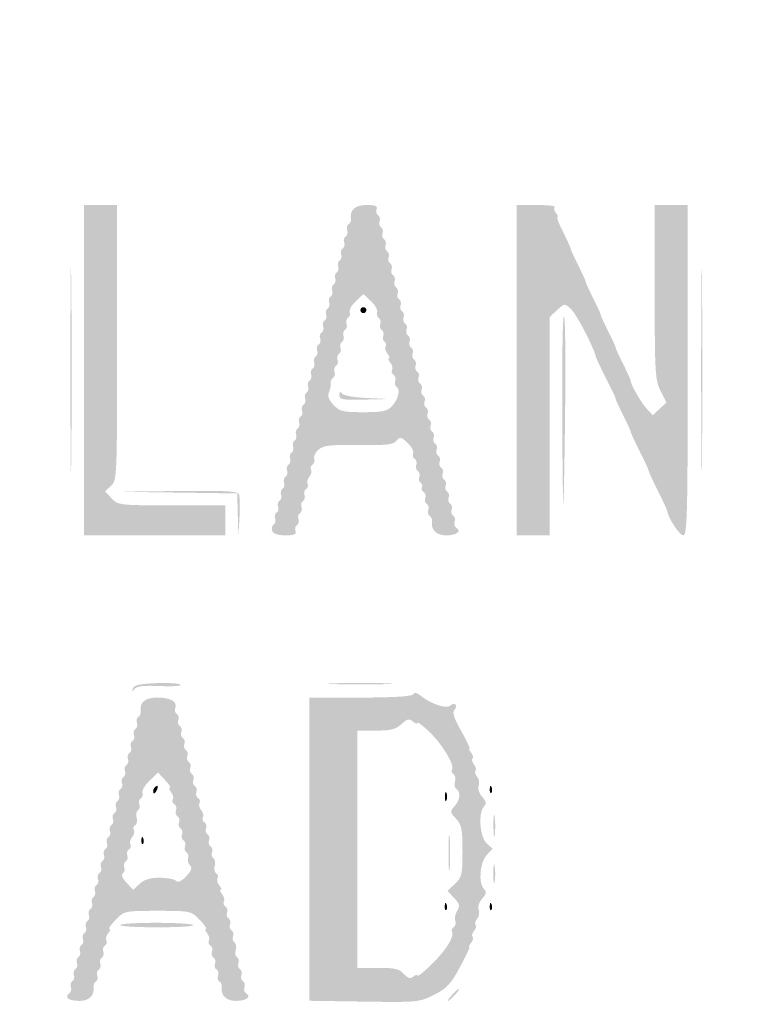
# Model space of a CAD drawing. Header units: inches. Extents: x -26.1 to 25.6, y -25.5 to 25.5.
# Tile 6 of 8: x -0.3 to 11.3, y -3.7 to 11.7. Entities that reach past the tile are written whole.
import ezdxf

# ---------------------------------------------------------------- set-up
doc = ezdxf.new("R2010")
doc.units = ezdxf.units.IN
doc.header["$MEASUREMENT"] = 0

msp = doc.modelspace()

# ---------------------------------------------------------------- hatches: boundary and pattern name
h = msp.add_hatch(color=7)
edge = h.paths.add_edge_path()
edge.add_spline(control_points=[(-0.644, -25.362), (-0.834, -25.31), (-1.112, -25.184), (-1.28, -25.074), (-1.494, -24.934), (-4.857, -21.604), (-13.096, -13.37), (-19.431, -7.041), (-24.715, -1.735), (-24.84, -1.579), (-25.178, -1.157), (-25.348, -0.785), (-25.415, -0.316), (-25.466, 0.035), (-25.463, 0.135), (-25.392, 0.464), (-25.226, 1.239), (-26.136, 0.288), (-13.135, 13.276)], knot_values=[0, 0, 0, 0, 1, 1, 1, 2, 2, 2, 3, 3, 3, 4, 4, 4, 5, 5, 5, 6, 6, 6, 6], degree=3, periodic=0)
edge.add_line((-13.135, 13.276), (-1.296, 25.104))
edge.add_line((-1.296, 25.104), (-0.964, 25.234))
edge.add_spline(control_points=[(-0.964, 25.234), (-0.48, 25.425), (-0.074, 25.482), (0.326, 25.416), (0.675, 25.358), (1.173, 25.164), (1.367, 25.011), (1.432, 24.959), (6.773, 19.634), (13.237, 13.177), (24.952, 1.475), (24.99, 1.437), (25.175, 1.061), (25.632, 0.135), (25.512, -0.754), (24.816, -1.603), (24.365, -2.153), (1.6, -24.862), (1.32, -25.041), (0.713, -25.429), (0.01, -25.544), (-0.644, -25.362)], knot_values=[0, 0, 0, 0, 1, 1, 1, 2, 2, 2, 3, 3, 3, 4, 4, 4, 5, 5, 5, 6, 6, 6, 7, 7, 7, 7], degree=3, periodic=0)
edge = h.paths.add_edge_path(flags=0)
edge.add_spline(control_points=[(0.778, -25.219), (0.933, -25.16), (1.177, -25.038), (1.32, -24.947), (1.6, -24.768), (24.271, -2.153), (24.722, -1.603), (25.418, -0.754), (25.538, 0.135), (25.081, 1.061), (24.895, 1.437), (24.857, 1.476), (13.143, 13.183), (1.534, 24.785), (1.386, 24.93), (1.037, 25.095), (0.364, 25.414), (-0.234, 25.427), (-0.964, 25.14)], knot_values=[0, 0, 0, 0, 1, 1, 1, 2, 2, 2, 3, 3, 3, 4, 4, 4, 5, 5, 5, 6, 6, 6, 6], degree=3, periodic=0)
edge.add_line((-0.964, 25.14), (-1.296, 25.01))
edge.add_line((-1.296, 25.01), (-13.088, 13.229))
edge.add_spline(control_points=[(-13.088, 13.229), (-26.037, 0.293), (-25.132, 1.239), (-25.298, 0.464), (-25.451, -0.246), (-25.266, -0.93), (-24.746, -1.579), (-24.621, -1.735), (-19.358, -7.02), (-13.049, -13.323), (-4.844, -21.522), (-1.494, -24.84), (-1.28, -24.98), (-0.69, -25.364), (0.135, -25.46), (0.778, -25.219)], knot_values=[0, 0, 0, 0, 1, 1, 1, 2, 2, 2, 3, 3, 3, 4, 4, 4, 5, 5, 5, 5], degree=3, periodic=0)
h = msp.add_hatch(color=7)
edge = h.paths.add_edge_path()
edge.add_spline(control_points=[(-0.074, -24.603), (-0.091, -24.574), (-0.164, -24.562), (-0.235, -24.576), (-0.305, -24.591), (-0.383, -24.583), (-0.407, -24.559), (-0.43, -24.535), (-0.495, -24.509), (-0.55, -24.5), (-0.605, -24.492), (-0.734, -24.429), (-0.837, -24.361), (-0.979, -24.267), (-1.038, -24.25), (-1.079, -24.291), (-1.12, -24.332), (-3.971, -21.508), (-12.74, -12.74), (-21.797, -3.683), (-24.333, -1.121), (-24.289, -1.077), (-24.244, -1.033), (-24.258, -0.986), (-24.351, -0.864), (-24.417, -0.778), (-24.458, -0.707), (-24.443, -0.707), (-24.428, -0.707), (-24.442, -0.659), (-24.474, -0.601), (-24.506, -0.543), (-24.535, -0.474), (-24.539, -0.448), (-24.543, -0.422), (-24.55, -0.39), (-24.555, -0.377), (-24.568, -0.343), (-24.57, 0.298), (-24.557, 0.354), (-24.551, 0.379), (-24.543, 0.422), (-24.538, 0.448), (-24.525, 0.534), (-24.28, 0.983), (-24.229, 1.014), (-24.194, 1.036), (-24.196, 1.067), (-24.236, 1.115), (-24.285, 1.174), (-22.46, 3.019), (-12.763, 12.716), (-3.318, 22.162), (-1.22, 24.237), (-1.165, 24.192), (-1.113, 24.148), (-1.082, 24.155), (-1.019, 24.224), (-0.945, 24.306), (-0.772, 24.395), (-0.448, 24.518), (-0.37, 24.547), (-0.169, 24.571), (0, 24.571), (0.169, 24.571), (0.37, 24.547), (0.448, 24.518), (0.754, 24.402), (0.946, 24.307), (0.996, 24.246), (1.038, 24.196), (1.064, 24.194), (1.117, 24.238), (1.173, 24.285), (3.192, 22.288), (12.716, 12.763), (22.241, 3.239), (24.237, 1.22), (24.191, 1.164), (24.147, 1.111), (24.151, 1.084), (24.21, 1.035), (24.282, 0.974), (24.524, 0.544), (24.538, 0.448), (24.543, 0.422), (24.551, 0.379), (24.557, 0.354), (24.57, 0.298), (24.568, -0.343), (24.555, -0.377), (24.55, -0.39), (24.543, -0.422), (24.539, -0.448), (24.535, -0.474), (24.506, -0.543), (24.474, -0.601), (24.442, -0.659), (24.428, -0.707), (24.443, -0.707), (24.458, -0.707), (24.417, -0.778), (24.351, -0.864), (24.258, -0.986), (24.244, -1.033), (24.289, -1.077), (24.333, -1.121), (21.797, -3.683), (12.74, -12.74), (3.971, -21.508), (1.12, -24.332), (1.079, -24.291), (1.038, -24.25), (0.979, -24.267), (0.837, -24.361), (0.734, -24.429), (0.605, -24.492), (0.55, -24.5), (0.495, -24.509), (0.43, -24.535), (0.407, -24.559), (0.383, -24.583), (0.305, -24.591), (0.235, -24.576), (0.164, -24.562), (0.091, -24.574), (0.074, -24.603), (0.056, -24.631), (0.023, -24.654), (0, -24.654), (-0.023, -24.654), (-0.056, -24.631), (-0.074, -24.603)], knot_values=[0, 0, 0, 0, 1, 1, 1, 2, 2, 2, 3, 3, 3, 4, 4, 4, 5, 5, 5, 6, 6, 6, 7, 7, 7, 8, 8, 8, 9, 9, 9, 10, 10, 10, 11, 11, 11, 12, 12, 12, 13, 13, 13, 14, 14, 14, 15, 15, 15, 16, 16, 16, 17, 17, 17, 18, 18, 18, 19, 19, 19, 20, 20, 20, 21, 21, 21, 22, 22, 22, 23, 23, 23, 24, 24, 24, 25, 25, 25, 26, 26, 26, 27, 27, 27, 28, 28, 28, 29, 29, 29, 30, 30, 30, 31, 31, 31, 32, 32, 32, 33, 33, 33, 34, 34, 34, 35, 35, 35, 36, 36, 36, 37, 37, 37, 38, 38, 38, 39, 39, 39, 40, 40, 40, 41, 41, 41, 42, 42, 42, 43, 43, 43, 44, 44, 44, 44], degree=3, periodic=0)
edge = h.paths.add_edge_path(flags=0)
edge.add_spline(control_points=[(0.296, -24.024), (0.496, -23.939), (0.687, -23.734), (0.611, -23.687), (0.575, -23.665), (4.673, -19.533), (12.096, -12.111), (20.323, -3.884), (23.652, -0.583), (23.692, -0.616), (23.762, -0.674), (24.059, -0.35), (24.023, -0.256), (24.01, -0.22), (24.019, -0.179), (24.044, -0.164), (24.097, -0.131), (24.104, 0.11), (24.053, 0.161), (24.019, 0.195), (24.013, 0.216), (24, 0.341), (23.997, 0.373), (21.476, 2.918), (18.399, 5.996), (14.658, 9.737), (12.786, 11.578), (12.752, 11.55), (12.676, 11.487), (0.592, 23.578), (0.661, 23.647), (0.697, 23.683), (0.664, 23.74), (0.543, 23.846), (0.45, 23.928), (0.348, 23.997), (0.317, 24), (0.217, 24.009), (0.167, 24.022), (0.082, 24.061), (0.037, 24.082), (-0.037, 24.082), (-0.082, 24.061), (-0.167, 24.022), (-0.217, 24.009), (-0.317, 24), (-0.348, 23.997), (-0.45, 23.928), (-0.543, 23.846), (-0.664, 23.74), (-0.697, 23.683), (-0.661, 23.647), (-0.592, 23.578), (-12.676, 11.487), (-12.752, 11.55), (-12.786, 11.578), (-14.658, 9.737), (-18.399, 5.996), (-21.476, 2.918), (-23.997, 0.373), (-24, 0.341), (-24.013, 0.216), (-24.019, 0.195), (-24.053, 0.161), (-24.104, 0.11), (-24.097, -0.131), (-24.044, -0.164), (-24.019, -0.179), (-24.009, -0.218), (-24.021, -0.249), (-24.056, -0.341), (-23.76, -0.673), (-23.693, -0.617), (-23.652, -0.583), (-20.436, -3.77), (-12.096, -12.111), (-4.673, -19.533), (-0.575, -23.665), (-0.611, -23.687), (-0.651, -23.712), (-0.636, -23.756), (-0.557, -23.84), (-0.34, -24.076), (0.002, -24.15), (0.296, -24.024)], knot_values=[0, 0, 0, 0, 1, 1, 1, 2, 2, 2, 3, 3, 3, 4, 4, 4, 5, 5, 5, 6, 6, 6, 7, 7, 7, 8, 8, 8, 9, 9, 9, 10, 10, 10, 11, 11, 11, 12, 12, 12, 13, 13, 13, 14, 14, 14, 15, 15, 15, 16, 16, 16, 17, 17, 17, 18, 18, 18, 19, 19, 19, 20, 20, 20, 21, 21, 21, 22, 22, 22, 23, 23, 23, 24, 24, 24, 25, 25, 25, 26, 26, 26, 27, 27, 27, 28, 28, 28, 28], degree=3, periodic=0)
h = msp.add_hatch(color=7)
edge = h.paths.add_edge_path()
edge.add_line((0.707, 6.223), (0.707, 8.815))
edge.add_line((0.707, 8.815), (0.966, 8.815))
edge.add_line((0.966, 8.815), (1.226, 8.815))
edge.add_line((1.226, 8.815), (1.226, 6.654))
edge.add_spline(control_points=[(1.226, 6.654), (1.226, 4.547), (1.223, 4.491), (1.131, 4.407)], knot_values=[0, 0, 0, 0, 1, 1, 1, 1], degree=3, periodic=0)
edge.add_line((1.131, 4.407), (1.036, 4.321))
edge.add_line((1.036, 4.321), (1.139, 4.211))
edge.add_spline(control_points=[(1.139, 4.211), (1.239, 4.104), (1.263, 4.101), (2.082, 4.101)], knot_values=[0, 0, 0, 0, 1, 1, 1, 1], degree=3, periodic=0)
edge.add_line((2.082, 4.101), (2.923, 4.101))
edge.add_line((2.923, 4.101), (2.923, 3.866))
edge.add_line((2.923, 3.866), (2.923, 3.63))
edge.add_line((2.923, 3.63), (1.815, 3.63))
edge.add_line((1.815, 3.63), (0.707, 3.63))
edge.add_line((0.707, 3.63), (0.707, 6.223))
h = msp.add_hatch(color=7)
edge = h.paths.add_edge_path()
edge.add_spline(control_points=[(3.66, 3.699), (3.646, 3.737), (3.656, 3.782), (3.682, 3.798), (3.709, 3.814), (3.719, 3.857), (3.706, 3.892), (3.692, 3.928), (3.703, 3.97), (3.729, 3.987), (3.756, 4.003), (3.767, 4.045), (3.753, 4.081), (3.739, 4.116), (3.75, 4.159), (3.777, 4.175), (3.803, 4.192), (3.814, 4.234), (3.8, 4.269), (3.786, 4.305), (3.797, 4.347), (3.824, 4.364), (3.85, 4.38), (3.861, 4.423), (3.847, 4.458), (3.834, 4.493), (3.844, 4.536), (3.871, 4.552), (3.897, 4.569), (3.908, 4.611), (3.894, 4.647), (3.881, 4.682), (3.891, 4.724), (3.918, 4.741), (3.944, 4.757), (3.955, 4.8), (3.942, 4.835), (3.928, 4.871), (3.939, 4.913), (3.965, 4.929), (3.992, 4.946), (4.002, 4.988), (3.989, 5.024), (3.975, 5.059), (3.986, 5.102), (4.012, 5.118), (4.039, 5.134), (4.049, 5.177), (4.036, 5.212), (4.022, 5.248), (4.033, 5.29), (4.059, 5.307), (4.086, 5.323), (4.097, 5.365), (4.083, 5.401), (4.069, 5.436), (4.08, 5.479), (4.106, 5.495), (4.133, 5.512), (4.144, 5.554), (4.13, 5.589), (4.116, 5.625), (4.127, 5.667), (4.154, 5.684), (4.18, 5.7), (4.191, 5.743), (4.177, 5.778), (4.164, 5.813), (4.174, 5.856), (4.201, 5.872), (4.227, 5.889), (4.238, 5.931), (4.224, 5.967), (4.211, 6.002), (4.221, 6.044), (4.248, 6.061), (4.274, 6.077), (4.285, 6.12), (4.271, 6.155), (4.258, 6.191), (4.268, 6.233), (4.295, 6.249), (4.322, 6.266), (4.332, 6.308), (4.319, 6.344), (4.305, 6.379), (4.316, 6.422), (4.342, 6.438), (4.369, 6.454), (4.379, 6.497), (4.366, 6.532), (4.352, 6.568), (4.363, 6.61), (4.389, 6.626), (4.416, 6.643), (4.427, 6.685), (4.413, 6.721), (4.399, 6.756), (4.41, 6.799), (4.436, 6.815), (4.463, 6.831), (4.474, 6.874), (4.46, 6.909), (4.446, 6.945), (4.457, 6.987), (4.484, 7.004), (4.51, 7.02), (4.521, 7.062), (4.507, 7.098), (4.494, 7.133), (4.504, 7.176), (4.531, 7.192), (4.557, 7.209), (4.568, 7.251), (4.554, 7.286), (4.541, 7.322), (4.551, 7.364), (4.578, 7.381), (4.604, 7.397), (4.615, 7.44), (4.601, 7.475), (4.588, 7.51), (4.598, 7.553), (4.625, 7.569), (4.652, 7.586), (4.662, 7.628), (4.649, 7.664), (4.635, 7.699), (4.646, 7.741), (4.672, 7.758), (4.699, 7.774), (4.709, 7.817), (4.696, 7.852), (4.682, 7.888), (4.693, 7.93), (4.719, 7.946), (4.746, 7.963), (4.756, 8.005), (4.743, 8.041), (4.729, 8.076), (4.74, 8.119), (4.766, 8.135), (4.793, 8.151), (4.804, 8.194), (4.79, 8.229), (4.776, 8.265), (4.787, 8.307), (4.814, 8.324), (4.84, 8.34), (4.851, 8.382), (4.837, 8.418), (4.824, 8.453), (4.833, 8.495), (4.859, 8.511), (4.884, 8.527), (4.901, 8.564), (4.896, 8.595), (4.874, 8.736), (4.963, 8.815), (5.142, 8.815), (5.278, 8.815), (5.318, 8.799), (5.299, 8.749), (5.285, 8.713), (5.295, 8.67), (5.322, 8.654), (5.348, 8.637), (5.359, 8.595), (5.345, 8.559), (5.332, 8.524), (5.342, 8.481), (5.369, 8.465), (5.395, 8.449), (5.406, 8.406), (5.392, 8.371), (5.379, 8.335), (5.389, 8.293), (5.416, 8.276), (5.442, 8.26), (5.453, 8.218), (5.439, 8.182), (5.426, 8.147), (5.436, 8.104), (5.463, 8.088), (5.49, 8.071), (5.5, 8.029), (5.487, 7.994), (5.473, 7.958), (5.484, 7.916), (5.51, 7.899), (5.537, 7.883), (5.547, 7.84), (5.534, 7.805), (5.52, 7.77), (5.531, 7.727), (5.557, 7.711), (5.584, 7.694), (5.594, 7.652), (5.581, 7.616), (5.567, 7.581), (5.578, 7.539), (5.604, 7.522), (5.631, 7.506), (5.642, 7.463), (5.628, 7.428), (5.614, 7.392), (5.625, 7.35), (5.652, 7.334), (5.678, 7.317), (5.689, 7.275), (5.675, 7.239), (5.662, 7.204), (5.672, 7.161), (5.699, 7.145), (5.725, 7.129), (5.736, 7.086), (5.722, 7.051), (5.709, 7.015), (5.719, 6.973), (5.746, 6.956), (5.772, 6.94), (5.783, 6.898), (5.769, 6.862), (5.756, 6.827), (5.766, 6.784), (5.793, 6.768), (5.82, 6.751), (5.83, 6.709), (5.817, 6.674), (5.803, 6.638), (5.814, 6.596), (5.84, 6.579), (5.867, 6.563), (5.877, 6.521), (5.864, 6.485), (5.85, 6.45), (5.861, 6.407), (5.887, 6.391), (5.914, 6.374), (5.924, 6.332), (5.911, 6.297), (5.897, 6.261), (5.908, 6.219), (5.934, 6.202), (5.961, 6.186), (5.972, 6.143), (5.958, 6.108), (5.944, 6.073), (5.955, 6.03), (5.982, 6.014), (6.008, 5.997), (6.019, 5.955), (6.005, 5.919), (5.992, 5.884), (6.002, 5.842), (6.029, 5.825), (6.055, 5.809), (6.066, 5.766), (6.052, 5.731), (6.039, 5.695), (6.049, 5.653), (6.076, 5.637), (6.102, 5.62), (6.113, 5.578), (6.099, 5.542), (6.086, 5.507), (6.096, 5.464), (6.123, 5.448), (6.15, 5.432), (6.16, 5.389), (6.147, 5.354), (6.133, 5.318), (6.144, 5.276), (6.17, 5.259), (6.197, 5.243), (6.207, 5.201), (6.194, 5.165), (6.18, 5.13), (6.191, 5.087), (6.217, 5.071), (6.244, 5.054), (6.254, 5.012), (6.241, 4.977), (6.227, 4.941), (6.238, 4.899), (6.264, 4.882), (6.291, 4.866), (6.302, 4.823), (6.288, 4.788), (6.274, 4.753), (6.285, 4.71), (6.312, 4.694), (6.338, 4.677), (6.349, 4.635), (6.335, 4.599), (6.322, 4.564), (6.332, 4.522), (6.359, 4.505), (6.385, 4.489), (6.396, 4.446), (6.382, 4.411), (6.369, 4.375), (6.379, 4.333), (6.406, 4.317), (6.432, 4.3), (6.443, 4.258), (6.429, 4.222), (6.416, 4.187), (6.426, 4.144), (6.453, 4.128), (6.48, 4.112), (6.49, 4.069), (6.477, 4.034), (6.463, 3.998), (6.474, 3.956), (6.5, 3.939), (6.527, 3.923), (6.537, 3.881), (6.524, 3.845), (6.51, 3.81), (6.522, 3.767), (6.55, 3.749), (6.639, 3.694), (6.553, 3.63), (6.39, 3.63), (6.236, 3.63), (6.148, 3.717), (6.169, 3.85), (6.174, 3.881), (6.157, 3.918), (6.132, 3.934), (6.106, 3.95), (6.096, 3.992), (6.11, 4.027), (6.124, 4.063), (6.113, 4.105), (6.086, 4.122), (6.06, 4.138), (6.049, 4.18), (6.063, 4.216), (6.076, 4.251), (6.065, 4.294), (6.036, 4.312), (6.008, 4.329), (5.997, 4.362), (6.01, 4.384), (6.024, 4.406), (6.015, 4.437), (5.99, 4.453), (5.964, 4.469), (5.955, 4.51), (5.969, 4.546), (5.982, 4.581), (5.972, 4.624), (5.945, 4.64), (5.918, 4.656), (5.908, 4.699), (5.921, 4.734), (5.935, 4.77), (5.924, 4.812), (5.898, 4.829), (5.871, 4.845), (5.86, 4.885), (5.872, 4.918), (5.885, 4.951), (5.845, 5.025), (5.783, 5.083), (5.682, 5.178), (5.665, 5.181), (5.609, 5.114), (5.558, 5.053), (5.449, 5.041), (5.011, 5.047), (4.563, 5.054), (4.46, 5.042), (4.385, 4.974), (4.336, 4.93), (4.307, 4.866), (4.32, 4.832), (4.333, 4.798), (4.32, 4.757), (4.292, 4.739), (4.264, 4.722), (4.254, 4.687), (4.27, 4.662), (4.285, 4.636), (4.273, 4.586), (4.243, 4.549), (4.212, 4.512), (4.2, 4.462), (4.216, 4.437), (4.231, 4.411), (4.221, 4.376), (4.193, 4.359), (4.165, 4.342), (4.153, 4.298), (4.167, 4.263), (4.18, 4.228), (4.17, 4.185), (4.143, 4.169), (4.117, 4.152), (4.106, 4.11), (4.12, 4.074), (4.133, 4.039), (4.123, 3.997), (4.096, 3.98), (4.069, 3.964), (4.059, 3.921), (4.072, 3.886), (4.086, 3.85), (4.075, 3.808), (4.049, 3.792), (4.022, 3.775), (4.012, 3.732), (4.026, 3.696), (4.045, 3.646), (4.006, 3.63), (3.869, 3.63), (3.753, 3.63), (3.677, 3.655), (3.66, 3.699)], knot_values=[0, 0, 0, 0, 1, 1, 1, 2, 2, 2, 3, 3, 3, 4, 4, 4, 5, 5, 5, 6, 6, 6, 7, 7, 7, 8, 8, 8, 9, 9, 9, 10, 10, 10, 11, 11, 11, 12, 12, 12, 13, 13, 13, 14, 14, 14, 15, 15, 15, 16, 16, 16, 17, 17, 17, 18, 18, 18, 19, 19, 19, 20, 20, 20, 21, 21, 21, 22, 22, 22, 23, 23, 23, 24, 24, 24, 25, 25, 25, 26, 26, 26, 27, 27, 27, 28, 28, 28, 29, 29, 29, 30, 30, 30, 31, 31, 31, 32, 32, 32, 33, 33, 33, 34, 34, 34, 35, 35, 35, 36, 36, 36, 37, 37, 37, 38, 38, 38, 39, 39, 39, 40, 40, 40, 41, 41, 41, 42, 42, 42, 43, 43, 43, 44, 44, 44, 45, 45, 45, 46, 46, 46, 47, 47, 47, 48, 48, 48, 49, 49, 49, 50, 50, 50, 51, 51, 51, 52, 52, 52, 53, 53, 53, 54, 54, 54, 55, 55, 55, 56, 56, 56, 57, 57, 57, 58, 58, 58, 59, 59, 59, 60, 60, 60, 61, 61, 61, 62, 62, 62, 63, 63, 63, 64, 64, 64, 65, 65, 65, 66, 66, 66, 67, 67, 67, 68, 68, 68, 69, 69, 69, 70, 70, 70, 71, 71, 71, 72, 72, 72, 73, 73, 73, 74, 74, 74, 75, 75, 75, 76, 76, 76, 77, 77, 77, 78, 78, 78, 79, 79, 79, 80, 80, 80, 81, 81, 81, 82, 82, 82, 83, 83, 83, 84, 84, 84, 85, 85, 85, 86, 86, 86, 87, 87, 87, 88, 88, 88, 89, 89, 89, 90, 90, 90, 91, 91, 91, 92, 92, 92, 93, 93, 93, 94, 94, 94, 95, 95, 95, 96, 96, 96, 97, 97, 97, 98, 98, 98, 99, 99, 99, 100, 100, 100, 101, 101, 101, 102, 102, 102, 103, 103, 103, 104, 104, 104, 105, 105, 105, 106, 106, 106, 107, 107, 107, 108, 108, 108, 109, 109, 109, 110, 110, 110, 111, 111, 111, 112, 112, 112, 113, 113, 113, 114, 114, 114, 115, 115, 115, 116, 116, 116, 117, 117, 117, 118, 118, 118, 119, 119, 119, 120, 120, 120, 121, 121, 121, 122, 122, 122, 123, 123, 123, 124, 124, 124, 125, 125, 125, 126, 126, 126, 127, 127, 127, 128, 128, 128, 129, 129, 129, 130, 130, 130, 131, 131, 131, 132, 132, 132, 133, 133, 133, 134, 134, 134, 135, 135, 135, 136, 136, 136, 137, 137, 137, 138, 138, 138, 139, 139, 139, 140, 140, 140, 140], degree=3, periodic=0)
edge = h.paths.add_edge_path(flags=0)
edge.add_spline(control_points=[(5.541, 5.659), (5.641, 5.77), (5.676, 5.922), (5.611, 5.962), (5.587, 5.978), (5.578, 6.019), (5.591, 6.054), (5.605, 6.09), (5.593, 6.133), (5.565, 6.15), (5.537, 6.168), (5.527, 6.203), (5.542, 6.228), (5.558, 6.253), (5.545, 6.305), (5.514, 6.342), (5.482, 6.38), (5.473, 6.411), (5.492, 6.411), (5.511, 6.411), (5.501, 6.442), (5.47, 6.48), (5.439, 6.518), (5.426, 6.569), (5.441, 6.594), (5.457, 6.62), (5.449, 6.653), (5.424, 6.669), (5.399, 6.684), (5.389, 6.726), (5.403, 6.761), (5.416, 6.797), (5.406, 6.839), (5.379, 6.856), (5.353, 6.872), (5.342, 6.915), (5.356, 6.95), (5.369, 6.985), (5.359, 7.028), (5.332, 7.044), (5.306, 7.061), (5.294, 7.101), (5.307, 7.134), (5.319, 7.167), (5.276, 7.244), (5.21, 7.305)], knot_values=[0, 0, 0, 0, 1, 1, 1, 2, 2, 2, 3, 3, 3, 4, 4, 4, 5, 5, 5, 6, 6, 6, 7, 7, 7, 8, 8, 8, 9, 9, 9, 10, 10, 10, 11, 11, 11, 12, 12, 12, 13, 13, 13, 14, 14, 14, 15, 15, 15, 15], degree=3, periodic=0)
edge.add_line((5.21, 7.305), (5.091, 7.417))
edge.add_line((5.091, 7.417), (4.972, 7.305))
edge.add_spline(control_points=[(4.972, 7.305), (4.906, 7.244), (4.863, 7.167), (4.876, 7.134), (4.888, 7.101), (4.877, 7.061), (4.85, 7.044), (4.824, 7.028), (4.813, 6.985), (4.827, 6.95), (4.84, 6.915), (4.83, 6.872), (4.803, 6.856), (4.776, 6.839), (4.766, 6.797), (4.779, 6.761), (4.793, 6.726), (4.782, 6.684), (4.756, 6.667), (4.729, 6.651), (4.719, 6.608), (4.732, 6.573), (4.746, 6.537), (4.735, 6.495), (4.709, 6.479), (4.682, 6.462), (4.672, 6.42), (4.685, 6.384), (4.699, 6.349), (4.688, 6.306), (4.662, 6.29), (4.635, 6.274), (4.624, 6.231), (4.638, 6.196), (4.652, 6.16), (4.642, 6.118), (4.616, 6.103), (4.591, 6.087), (4.574, 6.049), (4.579, 6.019), (4.584, 5.988), (4.571, 5.925), (4.551, 5.878), (4.525, 5.819), (4.546, 5.759), (4.622, 5.678), (4.719, 5.575), (4.769, 5.563), (5.092, 5.563), (5.396, 5.563), (5.467, 5.578), (5.541, 5.659)], knot_values=[0, 0, 0, 0, 1, 1, 1, 2, 2, 2, 3, 3, 3, 4, 4, 4, 5, 5, 5, 6, 6, 6, 7, 7, 7, 8, 8, 8, 9, 9, 9, 10, 10, 10, 11, 11, 11, 12, 12, 12, 13, 13, 13, 14, 14, 14, 15, 15, 15, 16, 16, 16, 17, 17, 17, 17], degree=3, periodic=0)
h = msp.add_hatch(color=7)
edge = h.paths.add_edge_path()
edge.add_line((7.495, 6.223), (7.495, 8.815))
edge.add_line((7.495, 8.815), (7.81, 8.815))
edge.add_spline(control_points=[(7.81, 8.815), (7.982, 8.815), (8.11, 8.801), (8.093, 8.784), (8.076, 8.767), (8.085, 8.725), (8.114, 8.69), (8.143, 8.655), (8.153, 8.627), (8.137, 8.627), (8.12, 8.627), (8.16, 8.521), (8.226, 8.391), (8.291, 8.262), (8.345, 8.145), (8.344, 8.132), (8.343, 8.118), (8.396, 8.002), (8.462, 7.872), (8.527, 7.743), (8.58, 7.627), (8.58, 7.613), (8.579, 7.6), (8.632, 7.483), (8.697, 7.354), (8.763, 7.225), (8.816, 7.108), (8.815, 7.095), (8.815, 7.081), (8.868, 6.965), (8.933, 6.835), (8.999, 6.706), (9.052, 6.589), (9.051, 6.576), (9.05, 6.563), (9.103, 6.446), (9.169, 6.317), (9.234, 6.188), (9.287, 6.071), (9.286, 6.057), (9.283, 6.004), (9.445, 5.721), (9.536, 5.621)], knot_values=[0, 0, 0, 0, 1, 1, 1, 2, 2, 2, 3, 3, 3, 4, 4, 4, 5, 5, 5, 6, 6, 6, 7, 7, 7, 8, 8, 8, 9, 9, 9, 10, 10, 10, 11, 11, 11, 12, 12, 12, 13, 13, 13, 14, 14, 14, 14], degree=3, periodic=0)
edge.add_line((9.536, 5.621), (9.634, 5.515))
edge.add_line((9.634, 5.515), (9.741, 5.616))
edge.add_line((9.741, 5.616), (9.848, 5.716))
edge.add_line((9.848, 5.716), (9.756, 5.897))
edge.add_spline(control_points=[(9.756, 5.897), (9.671, 6.064), (9.664, 6.181), (9.664, 7.446)], knot_values=[0, 0, 0, 0, 1, 1, 1, 1], degree=3, periodic=0)
edge.add_line((9.664, 7.446), (9.664, 8.815))
edge.add_line((9.664, 8.815), (9.923, 8.815))
edge.add_line((9.923, 8.815), (10.182, 8.815))
edge.add_line((10.182, 8.815), (10.182, 6.223))
edge.add_spline(control_points=[(10.182, 6.223), (10.182, 3.965), (10.173, 3.63), (10.113, 3.63), (10.053, 3.63), (9.872, 3.907), (9.858, 4.019), (9.855, 4.039), (9.789, 4.182), (9.711, 4.337), (9.633, 4.492), (9.569, 4.63), (9.57, 4.643), (9.57, 4.657), (9.506, 4.794), (9.428, 4.95), (9.35, 5.105), (9.286, 5.243), (9.287, 5.256), (9.287, 5.269), (9.234, 5.386), (9.169, 5.515), (9.103, 5.645), (9.05, 5.761), (9.051, 5.775), (9.052, 5.788), (8.984, 5.931), (8.901, 6.093), (8.818, 6.255), (8.746, 6.409), (8.74, 6.435), (8.707, 6.582), (8.433, 7.108), (8.348, 7.185), (8.25, 7.274), (8.247, 7.274), (8.131, 7.165)], knot_values=[0, 0, 0, 0, 1, 1, 1, 2, 2, 2, 3, 3, 3, 4, 4, 4, 5, 5, 5, 6, 6, 6, 7, 7, 7, 8, 8, 8, 9, 9, 9, 10, 10, 10, 11, 11, 11, 12, 12, 12, 12], degree=3, periodic=0)
edge.add_line((8.131, 7.165), (8.014, 7.055))
edge.add_line((8.014, 7.055), (8.014, 5.342))
edge.add_line((8.014, 5.342), (8.014, 3.63))
edge.add_line((8.014, 3.63), (7.755, 3.63))
edge.add_line((7.755, 3.63), (7.495, 3.63))
edge.add_line((7.495, 3.63), (7.495, 6.223))
h = msp.add_hatch(color=7)
edge = h.paths.add_edge_path()
edge.add_spline(control_points=[(0.493, 6.223), (0.493, 7.662), (0.499, 8.25), (0.507, 7.531), (0.514, 6.811), (0.514, 5.634), (0.507, 4.914), (0.499, 4.195), (0.493, 4.784), (0.493, 6.223)], knot_values=[0, 0, 0, 0, 1, 1, 1, 2, 2, 2, 3, 3, 3, 3], degree=3, periodic=0)
h = msp.add_hatch(color=7)
edge = h.paths.add_edge_path()
edge.add_spline(control_points=[(10.393, 6.223), (10.393, 7.662), (10.399, 8.25), (10.406, 7.531), (10.414, 6.811), (10.414, 5.634), (10.406, 4.914), (10.399, 4.195), (10.393, 4.784), (10.393, 6.223)], knot_values=[0, 0, 0, 0, 1, 1, 1, 2, 2, 2, 3, 3, 3, 3], degree=3, periodic=0)
h = msp.add_hatch(color=7)
edge = h.paths.add_edge_path()
edge.add_spline(control_points=[(5.044, 7.165), (5.044, 7.191), (5.065, 7.212), (5.091, 7.212), (5.117, 7.212), (5.138, 7.191), (5.138, 7.165), (5.138, 7.139), (5.117, 7.118), (5.091, 7.118), (5.065, 7.118), (5.044, 7.139), (5.044, 7.165)], knot_values=[0, 0, 0, 0, 1, 1, 1, 2, 2, 2, 3, 3, 3, 4, 4, 4, 4], degree=3, periodic=0)
h = msp.add_hatch(color=7)
edge = h.paths.add_edge_path()
edge.add_spline(control_points=[(8.213, 5.339), (8.207, 6.291), (8.218, 7.071), (8.238, 7.071), (8.27, 7.071), (8.269, 5.774), (8.236, 4.219), (8.229, 3.882), (8.218, 4.386), (8.213, 5.339)], knot_values=[0, 0, 0, 0, 1, 1, 1, 2, 2, 2, 3, 3, 3, 3], degree=3, periodic=0)
h = msp.add_hatch(color=7)
edge = h.paths.add_edge_path()
edge.add_spline(control_points=[(4.715, 5.834), (4.715, 5.89), (4.727, 5.898), (4.751, 5.859), (4.773, 5.826), (4.934, 5.796), (5.14, 5.786)], knot_values=[0, 0, 0, 0, 1, 1, 1, 2, 2, 2, 2], degree=3, periodic=0)
edge.add_line((5.14, 5.786), (5.492, 5.77))
edge.add_line((5.492, 5.77), (5.103, 5.761))
edge.add_spline(control_points=[(5.103, 5.761), (4.76, 5.752), (4.714, 5.761), (4.715, 5.834)], knot_values=[0, 0, 0, 0, 1, 1, 1, 1], degree=3, periodic=0)
h = msp.add_hatch(color=7)
edge = h.paths.add_edge_path()
edge.add_line((3.12, 3.947), (3.111, 4.288))
edge.add_line((3.111, 4.288), (2.157, 4.302))
edge.add_line((2.157, 4.302), (1.202, 4.315))
edge.add_line((1.202, 4.315), (2.158, 4.326))
edge.add_spline(control_points=[(2.158, 4.326), (2.927, 4.335), (3.119, 4.324), (3.139, 4.273), (3.152, 4.238), (3.156, 4.073), (3.146, 3.908)], knot_values=[0, 0, 0, 0, 1, 1, 1, 2, 2, 2, 2], degree=3, periodic=0)
edge.add_line((3.146, 3.908), (3.129, 3.606))
edge.add_line((3.129, 3.606), (3.12, 3.947))
h = msp.add_hatch(color=7)
edge = h.paths.add_edge_path()
edge.add_spline(control_points=[(1.473, 1.226), (1.488, 1.279), (1.579, 1.3), (1.838, 1.31), (2.028, 1.318), (2.2, 1.307), (2.221, 1.287), (2.241, 1.266), (2.097, 1.256), (1.9, 1.265), (1.641, 1.276), (1.53, 1.263), (1.498, 1.218), (1.463, 1.168), (1.458, 1.169), (1.473, 1.226)], knot_values=[0, 0, 0, 0, 1, 1, 1, 2, 2, 2, 3, 3, 3, 4, 4, 4, 5, 5, 5, 5], degree=3, periodic=0)
h = msp.add_hatch(color=7)
edge = h.paths.add_edge_path()
edge.add_spline(control_points=[(4.632, 1.308), (4.858, 1.317), (5.23, 1.317), (5.457, 1.308), (5.683, 1.299), (5.498, 1.292), (5.044, 1.292), (4.59, 1.292), (4.405, 1.299), (4.632, 1.308)], knot_values=[0, 0, 0, 0, 1, 1, 1, 2, 2, 2, 3, 3, 3, 3], degree=3, periodic=0)
h = msp.add_hatch(color=7)
edge = h.paths.add_edge_path()
edge.add_spline(control_points=[(0.45, -3.633), (0.435, -3.609), (0.446, -3.575), (0.474, -3.558), (0.502, -3.54), (0.514, -3.497), (0.5, -3.462), (0.487, -3.426), (0.497, -3.384), (0.524, -3.367), (0.55, -3.351), (0.561, -3.308), (0.547, -3.273), (0.534, -3.238), (0.544, -3.195), (0.571, -3.179), (0.598, -3.162), (0.608, -3.12), (0.595, -3.084), (0.581, -3.049), (0.592, -3.007), (0.618, -2.99), (0.645, -2.974), (0.655, -2.931), (0.642, -2.896), (0.628, -2.86), (0.639, -2.818), (0.665, -2.802), (0.692, -2.785), (0.702, -2.743), (0.689, -2.707), (0.675, -2.672), (0.686, -2.629), (0.712, -2.613), (0.739, -2.597), (0.75, -2.554), (0.736, -2.519), (0.722, -2.483), (0.733, -2.441), (0.76, -2.424), (0.786, -2.408), (0.797, -2.366), (0.783, -2.33), (0.769, -2.295), (0.78, -2.252), (0.807, -2.236), (0.833, -2.219), (0.844, -2.177), (0.83, -2.142), (0.817, -2.106), (0.827, -2.064), (0.854, -2.047), (0.88, -2.031), (0.891, -1.989), (0.877, -1.953), (0.864, -1.918), (0.874, -1.875), (0.901, -1.859), (0.928, -1.842), (0.938, -1.8), (0.925, -1.765), (0.911, -1.729), (0.922, -1.687), (0.948, -1.67), (0.975, -1.654), (0.985, -1.611), (0.972, -1.576), (0.958, -1.541), (0.969, -1.498), (0.995, -1.482), (1.022, -1.465), (1.032, -1.423), (1.019, -1.387), (1.005, -1.352), (1.016, -1.31), (1.042, -1.293), (1.069, -1.277), (1.08, -1.234), (1.066, -1.199), (1.052, -1.163), (1.063, -1.121), (1.09, -1.105), (1.116, -1.088), (1.127, -1.046), (1.113, -1.01), (1.099, -0.975), (1.11, -0.932), (1.137, -0.916), (1.163, -0.9), (1.174, -0.857), (1.16, -0.822), (1.147, -0.786), (1.157, -0.744), (1.184, -0.727), (1.21, -0.711), (1.221, -0.669), (1.207, -0.633), (1.194, -0.598), (1.204, -0.555), (1.231, -0.539), (1.257, -0.522), (1.268, -0.48), (1.254, -0.445), (1.241, -0.409), (1.252, -0.367), (1.278, -0.35), (1.305, -0.334), (1.315, -0.291), (1.302, -0.256), (1.288, -0.221), (1.299, -0.178), (1.325, -0.162), (1.352, -0.145), (1.362, -0.103), (1.349, -0.067), (1.335, -0.032), (1.346, 0.01), (1.372, 0.027), (1.399, 0.043), (1.41, 0.086), (1.396, 0.121), (1.382, 0.157), (1.393, 0.199), (1.419, 0.215), (1.446, 0.232), (1.457, 0.274), (1.443, 0.31), (1.429, 0.345), (1.44, 0.388), (1.467, 0.404), (1.493, 0.42), (1.504, 0.463), (1.49, 0.498), (1.477, 0.534), (1.487, 0.576), (1.514, 0.593), (1.54, 0.609), (1.551, 0.651), (1.537, 0.687), (1.524, 0.722), (1.533, 0.764), (1.559, 0.78), (1.584, 0.796), (1.601, 0.833), (1.597, 0.864), (1.574, 1.009), (1.662, 1.084), (1.858, 1.084), (2.066, 1.084), (2.177, 1.019), (2.138, 0.918), (2.125, 0.885), (2.137, 0.845), (2.163, 0.828), (2.19, 0.812), (2.2, 0.769), (2.187, 0.734), (2.173, 0.698), (2.184, 0.656), (2.21, 0.64), (2.237, 0.623), (2.247, 0.581), (2.234, 0.545), (2.22, 0.51), (2.231, 0.468), (2.257, 0.451), (2.284, 0.435), (2.295, 0.392), (2.281, 0.357), (2.267, 0.321), (2.278, 0.279), (2.305, 0.263), (2.331, 0.246), (2.342, 0.204), (2.328, 0.168), (2.315, 0.133), (2.325, 0.09), (2.352, 0.074), (2.378, 0.058), (2.389, 0.015), (2.375, -0.02), (2.362, -0.056), (2.372, -0.098), (2.399, -0.115), (2.425, -0.131), (2.436, -0.173), (2.422, -0.209), (2.409, -0.244), (2.419, -0.287), (2.446, -0.303), (2.473, -0.32), (2.483, -0.362), (2.47, -0.397), (2.456, -0.433), (2.468, -0.476), (2.496, -0.493), (2.524, -0.511), (2.534, -0.546), (2.519, -0.571), (2.503, -0.596), (2.515, -0.647), (2.546, -0.684), (2.576, -0.72), (2.588, -0.771), (2.572, -0.796), (2.557, -0.821), (2.567, -0.856), (2.595, -0.874), (2.623, -0.891), (2.635, -0.934), (2.622, -0.97), (2.608, -1.005), (2.619, -1.048), (2.645, -1.064), (2.672, -1.08), (2.682, -1.123), (2.669, -1.158), (2.655, -1.194), (2.666, -1.236), (2.692, -1.252), (2.719, -1.269), (2.729, -1.311), (2.716, -1.347), (2.702, -1.382), (2.712, -1.424), (2.738, -1.44), (2.764, -1.456), (2.773, -1.508), (2.758, -1.556), (2.743, -1.603), (2.753, -1.656), (2.78, -1.673), (2.808, -1.69), (2.817, -1.724), (2.802, -1.75), (2.786, -1.775), (2.799, -1.826), (2.83, -1.864), (2.861, -1.902), (2.871, -1.933), (2.852, -1.933), (2.833, -1.933), (2.843, -1.964), (2.874, -2.001), (2.905, -2.039), (2.918, -2.091), (2.902, -2.116), (2.887, -2.141), (2.897, -2.176), (2.925, -2.194), (2.953, -2.211), (2.965, -2.254), (2.952, -2.29), (2.938, -2.325), (2.949, -2.367), (2.975, -2.384), (3.002, -2.4), (3.012, -2.443), (2.999, -2.478), (2.985, -2.514), (2.996, -2.556), (3.022, -2.572), (3.049, -2.589), (3.059, -2.631), (3.046, -2.667), (3.032, -2.702), (3.042, -2.744), (3.068, -2.76), (3.094, -2.776), (3.103, -2.828), (3.088, -2.876), (3.073, -2.923), (3.081, -2.975), (3.107, -2.991), (3.133, -3.007), (3.143, -3.049), (3.13, -3.084), (3.116, -3.12), (3.127, -3.162), (3.153, -3.179), (3.18, -3.195), (3.19, -3.238), (3.177, -3.273), (3.163, -3.308), (3.174, -3.351), (3.2, -3.367), (3.227, -3.384), (3.237, -3.426), (3.224, -3.462), (3.21, -3.497), (3.222, -3.54), (3.25, -3.558), (3.339, -3.613), (3.253, -3.677), (3.09, -3.677), (2.936, -3.677), (2.849, -3.589), (2.869, -3.457), (2.874, -3.426), (2.857, -3.388), (2.832, -3.373), (2.806, -3.357), (2.797, -3.315), (2.81, -3.28), (2.824, -3.244), (2.813, -3.202), (2.787, -3.185), (2.76, -3.169), (2.749, -3.126), (2.763, -3.091), (2.777, -3.056), (2.766, -3.013), (2.739, -2.997), (2.713, -2.98), (2.702, -2.938), (2.716, -2.902), (2.729, -2.867), (2.718, -2.824), (2.689, -2.806), (2.661, -2.789), (2.651, -2.754), (2.667, -2.729), (2.682, -2.704), (2.669, -2.652), (2.638, -2.614), (2.607, -2.576), (2.598, -2.546), (2.619, -2.546), (2.64, -2.546), (2.597, -2.482), (2.522, -2.404), (2.387, -2.264), (2.383, -2.263), (1.862, -2.263), (1.341, -2.263), (1.337, -2.264), (1.202, -2.404), (1.128, -2.482), (1.084, -2.546), (1.105, -2.546), (1.126, -2.546), (1.117, -2.576), (1.086, -2.614), (1.055, -2.652), (1.042, -2.704), (1.057, -2.729), (1.073, -2.754), (1.063, -2.789), (1.035, -2.806), (1.007, -2.824), (0.995, -2.867), (1.008, -2.902), (1.022, -2.938), (1.011, -2.98), (0.985, -2.997), (0.958, -3.013), (0.948, -3.056), (0.961, -3.091), (0.975, -3.126), (0.964, -3.169), (0.938, -3.185), (0.911, -3.202), (0.9, -3.244), (0.914, -3.28), (0.928, -3.315), (0.918, -3.357), (0.892, -3.373), (0.867, -3.388), (0.85, -3.426), (0.855, -3.457), (0.876, -3.589), (0.788, -3.677), (0.634, -3.677), (0.548, -3.677), (0.465, -3.657), (0.45, -3.633)], knot_values=[0, 0, 0, 0, 1, 1, 1, 2, 2, 2, 3, 3, 3, 4, 4, 4, 5, 5, 5, 6, 6, 6, 7, 7, 7, 8, 8, 8, 9, 9, 9, 10, 10, 10, 11, 11, 11, 12, 12, 12, 13, 13, 13, 14, 14, 14, 15, 15, 15, 16, 16, 16, 17, 17, 17, 18, 18, 18, 19, 19, 19, 20, 20, 20, 21, 21, 21, 22, 22, 22, 23, 23, 23, 24, 24, 24, 25, 25, 25, 26, 26, 26, 27, 27, 27, 28, 28, 28, 29, 29, 29, 30, 30, 30, 31, 31, 31, 32, 32, 32, 33, 33, 33, 34, 34, 34, 35, 35, 35, 36, 36, 36, 37, 37, 37, 38, 38, 38, 39, 39, 39, 40, 40, 40, 41, 41, 41, 42, 42, 42, 43, 43, 43, 44, 44, 44, 45, 45, 45, 46, 46, 46, 47, 47, 47, 48, 48, 48, 49, 49, 49, 50, 50, 50, 51, 51, 51, 52, 52, 52, 53, 53, 53, 54, 54, 54, 55, 55, 55, 56, 56, 56, 57, 57, 57, 58, 58, 58, 59, 59, 59, 60, 60, 60, 61, 61, 61, 62, 62, 62, 63, 63, 63, 64, 64, 64, 65, 65, 65, 66, 66, 66, 67, 67, 67, 68, 68, 68, 69, 69, 69, 70, 70, 70, 71, 71, 71, 72, 72, 72, 73, 73, 73, 74, 74, 74, 75, 75, 75, 76, 76, 76, 77, 77, 77, 78, 78, 78, 79, 79, 79, 80, 80, 80, 81, 81, 81, 82, 82, 82, 83, 83, 83, 84, 84, 84, 85, 85, 85, 86, 86, 86, 87, 87, 87, 88, 88, 88, 89, 89, 89, 90, 90, 90, 91, 91, 91, 92, 92, 92, 93, 93, 93, 94, 94, 94, 95, 95, 95, 96, 96, 96, 97, 97, 97, 98, 98, 98, 99, 99, 99, 100, 100, 100, 101, 101, 101, 102, 102, 102, 103, 103, 103, 104, 104, 104, 105, 105, 105, 106, 106, 106, 107, 107, 107, 108, 108, 108, 109, 109, 109, 110, 110, 110, 111, 111, 111, 112, 112, 112, 113, 113, 113, 114, 114, 114, 115, 115, 115, 116, 116, 116, 117, 117, 117, 118, 118, 118, 119, 119, 119, 120, 120, 120, 121, 121, 121, 122, 122, 122, 123, 123, 123, 124, 124, 124, 125, 125, 125, 125], degree=3, periodic=0)
edge = h.paths.add_edge_path(flags=0)
edge.add_spline(control_points=[(1.891, -1.744), (2.007, -1.744), (2.124, -1.766), (2.15, -1.792), (2.182, -1.824), (2.234, -1.801), (2.31, -1.721), (2.392, -1.633), (2.408, -1.588), (2.37, -1.549), (2.341, -1.521), (2.328, -1.47), (2.34, -1.437), (2.353, -1.404), (2.342, -1.363), (2.315, -1.347), (2.289, -1.33), (2.278, -1.288), (2.292, -1.252), (2.305, -1.217), (2.295, -1.175), (2.268, -1.158), (2.241, -1.142), (2.231, -1.099), (2.244, -1.064), (2.258, -1.028), (2.247, -0.986), (2.221, -0.97), (2.194, -0.953), (2.184, -0.911), (2.197, -0.875), (2.211, -0.84), (2.2, -0.797), (2.174, -0.781), (2.147, -0.765), (2.137, -0.722), (2.15, -0.687), (2.164, -0.651), (2.152, -0.608), (2.124, -0.591), (2.096, -0.573), (2.085, -0.538), (2.101, -0.513), (2.117, -0.488), (2.104, -0.436), (2.072, -0.399), (2.041, -0.361), (2.032, -0.33), (2.053, -0.33), (2.074, -0.33), (2.041, -0.277), (1.979, -0.212)], knot_values=[0, 0, 0, 0, 1, 1, 1, 2, 2, 2, 3, 3, 3, 4, 4, 4, 5, 5, 5, 6, 6, 6, 7, 7, 7, 8, 8, 8, 9, 9, 9, 10, 10, 10, 11, 11, 11, 12, 12, 12, 13, 13, 13, 14, 14, 14, 15, 15, 15, 16, 16, 16, 17, 17, 17, 17], degree=3, periodic=0)
edge.add_line((1.979, -0.212), (1.868, -0.093))
edge.add_line((1.868, -0.093), (1.734, -0.222))
edge.add_spline(control_points=[(1.734, -0.222), (1.661, -0.292), (1.611, -0.377), (1.623, -0.409), (1.636, -0.442), (1.624, -0.482), (1.598, -0.498), (1.571, -0.515), (1.56, -0.557), (1.574, -0.593), (1.588, -0.628), (1.578, -0.67), (1.552, -0.686), (1.526, -0.702), (1.517, -0.754), (1.532, -0.801), (1.547, -0.849), (1.537, -0.902), (1.51, -0.919), (1.482, -0.935), (1.473, -0.97), (1.488, -0.995), (1.504, -1.021), (1.492, -1.071), (1.461, -1.108), (1.431, -1.144), (1.419, -1.195), (1.434, -1.22), (1.45, -1.246), (1.44, -1.28), (1.412, -1.298), (1.384, -1.315), (1.372, -1.358), (1.385, -1.394), (1.399, -1.429), (1.388, -1.472), (1.362, -1.488), (1.335, -1.505), (1.325, -1.547), (1.338, -1.582), (1.352, -1.618), (1.341, -1.66), (1.314, -1.677), (1.285, -1.695), (1.307, -1.751), (1.372, -1.82)], knot_values=[0, 0, 0, 0, 1, 1, 1, 2, 2, 2, 3, 3, 3, 4, 4, 4, 5, 5, 5, 6, 6, 6, 7, 7, 7, 8, 8, 8, 9, 9, 9, 10, 10, 10, 11, 11, 11, 12, 12, 12, 13, 13, 13, 14, 14, 14, 15, 15, 15, 15], degree=3, periodic=0)
edge.add_line((1.372, -1.82), (1.478, -1.933))
edge.add_line((1.478, -1.933), (1.579, -1.839))
edge.add_spline(control_points=[(1.579, -1.839), (1.649, -1.773), (1.744, -1.744), (1.891, -1.744)], knot_values=[0, 0, 0, 0, 1, 1, 1, 1], degree=3, periodic=0)
h = msp.add_hatch(color=7)
edge = h.paths.add_edge_path()
edge.add_line((5.103, -3.688), (4.243, -3.675))
edge.add_line((4.243, -3.675), (4.243, -1.295))
edge.add_line((4.243, -1.295), (4.243, 1.084))
edge.add_line((4.243, 1.084), (5.041, 1.084))
edge.add_spline(control_points=[(5.041, 1.084), (5.555, 1.084), (5.851, 1.102), (5.871, 1.134), (5.892, 1.169), (5.927, 1.164), (5.98, 1.121), (6.138, 0.991), (6.397, 0.9), (6.452, 0.955), (6.48, 0.984), (6.519, 0.992), (6.537, 0.974), (6.555, 0.956), (6.547, 0.918), (6.519, 0.89), (6.483, 0.854), (6.513, 0.76), (6.626, 0.561), (6.712, 0.408), (6.771, 0.283), (6.756, 0.283), (6.742, 0.283), (6.753, 0.254), (6.782, 0.22), (6.811, 0.185), (6.821, 0.143), (6.805, 0.126), (6.788, 0.11), (6.799, 0.068), (6.828, 0.032), (6.858, -0.003), (6.868, -0.046), (6.852, -0.062), (6.835, -0.079), (6.847, -0.122), (6.877, -0.158), (6.907, -0.194), (6.918, -0.259), (6.901, -0.302), (6.884, -0.348), (6.907, -0.42), (6.956, -0.474), (7.021, -0.546), (7.028, -0.581), (6.985, -0.623), (6.89, -0.719), (6.916, -1.105), (7.025, -1.203)], knot_values=[0, 0, 0, 0, 1, 1, 1, 2, 2, 2, 3, 3, 3, 4, 4, 4, 5, 5, 5, 6, 6, 6, 7, 7, 7, 8, 8, 8, 9, 9, 9, 10, 10, 10, 11, 11, 11, 12, 12, 12, 13, 13, 13, 14, 14, 14, 15, 15, 15, 16, 16, 16, 16], degree=3, periodic=0)
edge.add_line((7.025, -1.203), (7.12, -1.289))
edge.add_line((7.12, -1.289), (7.025, -1.39))
edge.add_spline(control_points=[(7.025, -1.39), (6.918, -1.504), (6.893, -1.831), (6.985, -1.922), (7.028, -1.965), (7.021, -2), (6.956, -2.071), (6.907, -2.126), (6.884, -2.198), (6.901, -2.243), (6.918, -2.287), (6.907, -2.351), (6.877, -2.388), (6.847, -2.424), (6.835, -2.467), (6.852, -2.483), (6.868, -2.5), (6.858, -2.542), (6.828, -2.578), (6.799, -2.613), (6.788, -2.656), (6.805, -2.672), (6.821, -2.688), (6.811, -2.73), (6.782, -2.765), (6.753, -2.8), (6.741, -2.828), (6.755, -2.828), (6.769, -2.828), (6.702, -2.972), (6.607, -3.147), (6.461, -3.416), (6.398, -3.483), (6.199, -3.583), (5.97, -3.697), (5.939, -3.7), (5.103, -3.688)], knot_values=[0, 0, 0, 0, 1, 1, 1, 2, 2, 2, 3, 3, 3, 4, 4, 4, 5, 5, 5, 6, 6, 6, 7, 7, 7, 8, 8, 8, 9, 9, 9, 10, 10, 10, 11, 11, 11, 12, 12, 12, 12], degree=3, periodic=0)
edge = h.paths.add_edge_path(flags=0)
edge.add_spline(control_points=[(5.94, -3.28), (5.94, -3.302), (6.037, -3.225), (6.156, -3.109), (6.385, -2.886), (6.526, -2.664), (6.483, -2.595), (6.469, -2.571), (6.48, -2.538), (6.508, -2.521), (6.536, -2.503), (6.547, -2.458), (6.533, -2.421), (6.519, -2.384), (6.532, -2.313), (6.563, -2.263), (6.611, -2.187), (6.603, -2.154), (6.515, -2.061)], knot_values=[0, 0, 0, 0, 1, 1, 1, 2, 2, 2, 3, 3, 3, 4, 4, 4, 5, 5, 5, 6, 6, 6, 6], degree=3, periodic=0)
edge.add_line((6.515, -2.061), (6.411, -1.95))
edge.add_line((6.411, -1.95), (6.529, -1.839))
edge.add_spline(control_points=[(6.529, -1.839), (6.637, -1.737), (6.647, -1.694), (6.647, -1.327), (6.647, -0.98), (6.633, -0.911), (6.545, -0.817), (6.449, -0.715), (6.448, -0.703), (6.521, -0.621), (6.61, -0.523), (6.624, -0.398), (6.551, -0.352), (6.524, -0.336), (6.514, -0.283), (6.529, -0.236), (6.544, -0.188), (6.534, -0.135), (6.507, -0.119), (6.479, -0.102), (6.468, -0.069), (6.483, -0.045), (6.526, 0.025), (6.336, 0.342), (6.132, 0.54), (6.026, 0.642), (5.94, 0.709), (5.94, 0.687), (5.94, 0.666), (5.907, 0.675), (5.868, 0.708), (5.808, 0.758), (5.777, 0.751), (5.688, 0.667), (5.602, 0.586), (5.522, 0.566), (5.288, 0.566)], knot_values=[0, 0, 0, 0, 1, 1, 1, 2, 2, 2, 3, 3, 3, 4, 4, 4, 5, 5, 5, 6, 6, 6, 7, 7, 7, 8, 8, 8, 9, 9, 9, 10, 10, 10, 11, 11, 11, 12, 12, 12, 12], degree=3, periodic=0)
edge.add_line((5.288, 0.566), (4.997, 0.566))
edge.add_line((4.997, 0.566), (4.997, -1.296))
edge.add_line((4.997, -1.296), (4.997, -3.158))
edge.add_line((4.997, -3.158), (5.32, -3.158))
edge.add_spline(control_points=[(5.32, -3.158), (5.582, -3.158), (5.658, -3.176), (5.727, -3.253), (5.792, -3.324), (5.828, -3.334), (5.876, -3.294), (5.911, -3.265), (5.94, -3.259), (5.94, -3.28)], knot_values=[0, 0, 0, 0, 1, 1, 1, 2, 2, 2, 3, 3, 3, 3], degree=3, periodic=0)
h = msp.add_hatch(color=7)
edge = h.paths.add_edge_path()
edge.add_spline(control_points=[(1.791, -0.38), (1.791, -0.356), (1.812, -0.323), (1.838, -0.307), (1.865, -0.29), (1.873, -0.309), (1.856, -0.351), (1.825, -0.433), (1.791, -0.448), (1.791, -0.38)], knot_values=[0, 0, 0, 0, 1, 1, 1, 2, 2, 2, 3, 3, 3, 3], degree=3, periodic=0)
h = msp.add_hatch(color=7)
edge = h.paths.add_edge_path()
edge.add_spline(control_points=[(7.075, -0.35), (7.077, -0.295), (7.088, -0.284), (7.103, -0.321), (7.117, -0.355), (7.115, -0.396), (7.1, -0.411), (7.084, -0.427), (7.073, -0.399), (7.075, -0.35)], knot_values=[0, 0, 0, 0, 1, 1, 1, 2, 2, 2, 3, 3, 3, 3], degree=3, periodic=0)
h = msp.add_hatch(color=7)
edge = h.paths.add_edge_path()
edge.add_spline(control_points=[(6.371, -0.471), (6.371, -0.407), (6.382, -0.38), (6.395, -0.412), (6.408, -0.445), (6.408, -0.498), (6.395, -0.53), (6.382, -0.563), (6.371, -0.536), (6.371, -0.471)], knot_values=[0, 0, 0, 0, 1, 1, 1, 2, 2, 2, 3, 3, 3, 3], degree=3, periodic=0)
h = msp.add_hatch(color=7)
edge = h.paths.add_edge_path()
edge.add_spline(control_points=[(7.133, -0.919), (7.133, -0.764), (7.142, -0.706), (7.152, -0.79), (7.163, -0.875), (7.163, -1.002), (7.152, -1.073), (7.141, -1.144), (7.133, -1.075), (7.133, -0.919)], knot_values=[0, 0, 0, 0, 1, 1, 1, 2, 2, 2, 3, 3, 3, 3], degree=3, periodic=0)
h = msp.add_hatch(color=7)
edge = h.paths.add_edge_path()
edge.add_spline(control_points=[(6.428, -1.344), (6.428, -1.084), (6.436, -0.984), (6.446, -1.121), (6.455, -1.258), (6.455, -1.47), (6.446, -1.593), (6.436, -1.715), (6.428, -1.603), (6.428, -1.344)], knot_values=[0, 0, 0, 0, 1, 1, 1, 2, 2, 2, 3, 3, 3, 3], degree=3, periodic=0)
h = msp.add_hatch(color=7)
edge = h.paths.add_edge_path()
edge.add_spline(control_points=[(1.606, -1.151), (1.609, -1.096), (1.62, -1.085), (1.635, -1.123), (1.649, -1.157), (1.647, -1.197), (1.631, -1.213), (1.616, -1.229), (1.604, -1.201), (1.606, -1.151)], knot_values=[0, 0, 0, 0, 1, 1, 1, 2, 2, 2, 3, 3, 3, 3], degree=3, periodic=0)
h = msp.add_hatch(color=7)
edge = h.paths.add_edge_path()
edge.add_spline(control_points=[(7.132, -1.673), (7.132, -1.544), (7.141, -1.496), (7.152, -1.568), (7.163, -1.64), (7.163, -1.746), (7.151, -1.804), (7.14, -1.862), (7.131, -1.803), (7.132, -1.673)], knot_values=[0, 0, 0, 0, 1, 1, 1, 2, 2, 2, 3, 3, 3, 3], degree=3, periodic=0)
h = msp.add_hatch(color=7)
edge = h.paths.add_edge_path()
edge.add_spline(control_points=[(6.368, -2.188), (6.37, -2.133), (6.381, -2.122), (6.396, -2.16), (6.41, -2.194), (6.408, -2.234), (6.392, -2.25), (6.377, -2.266), (6.366, -2.238), (6.368, -2.188)], knot_values=[0, 0, 0, 0, 1, 1, 1, 2, 2, 2, 3, 3, 3, 3], degree=3, periodic=0)
h = msp.add_hatch(color=7)
edge = h.paths.add_edge_path()
edge.add_spline(control_points=[(7.075, -2.188), (7.077, -2.133), (7.088, -2.122), (7.103, -2.16), (7.117, -2.194), (7.115, -2.234), (7.1, -2.25), (7.084, -2.266), (7.073, -2.238), (7.075, -2.188)], knot_values=[0, 0, 0, 0, 1, 1, 1, 2, 2, 2, 3, 3, 3, 3], degree=3, periodic=0)
h = msp.add_hatch(color=7)
edge = h.paths.add_edge_path()
edge.add_spline(control_points=[(1.273, -2.487), (1.273, -2.467), (1.526, -2.451), (1.836, -2.451), (2.145, -2.451), (2.408, -2.467), (2.42, -2.487), (2.432, -2.506), (2.179, -2.522), (1.858, -2.522), (1.536, -2.522), (1.273, -2.506), (1.273, -2.487)], knot_values=[0, 0, 0, 0, 1, 1, 1, 2, 2, 2, 3, 3, 3, 4, 4, 4, 4], degree=3, periodic=0)
h = msp.add_hatch(color=7)
edge = h.paths.add_edge_path()
edge.add_spline(control_points=[(6.482, -3.583), (6.529, -3.531), (6.578, -3.488), (6.591, -3.488), (6.604, -3.488), (6.576, -3.531), (6.529, -3.583), (6.482, -3.635), (6.433, -3.677), (6.42, -3.677), (6.407, -3.677), (6.435, -3.635), (6.482, -3.583)], knot_values=[0, 0, 0, 0, 1, 1, 1, 2, 2, 2, 3, 3, 3, 4, 4, 4, 4], degree=3, periodic=0)

doc.saveas('drawing.dxf')
